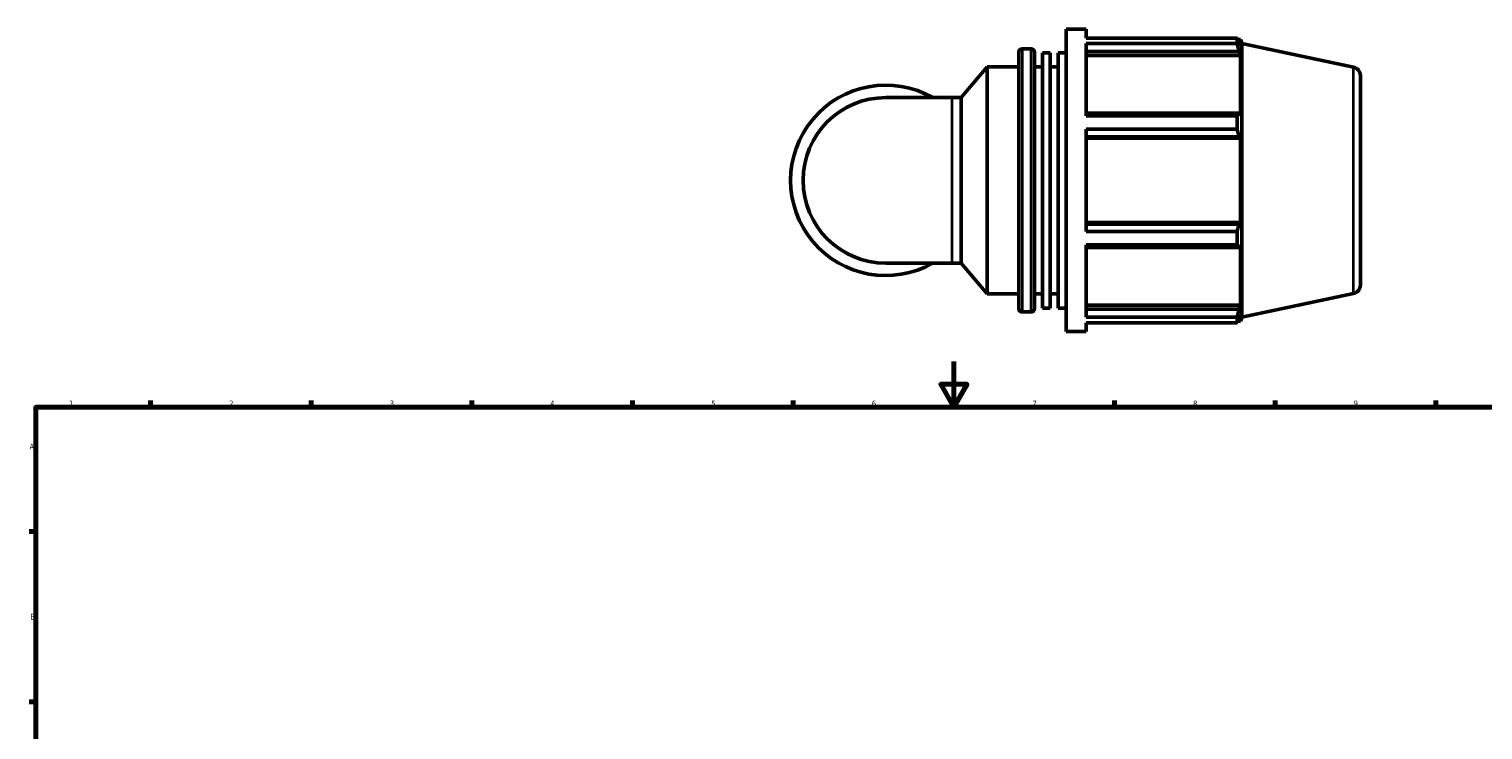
# Model space of a CAD drawing. Header units: millimetres. Extents: x 0 to 1028, y -246 to 1112.
# Tile 4 of 7: x 17 to 651, y 433 to 739. Entities that reach past the tile are written whole.
import ezdxf

# ---------------------------------------------------------------- set-up
doc = ezdxf.new("R2010")
doc.units = ezdxf.units.MM
for name, color, linetype, lineweight in [('Border (ISO)', 7, 'Continuous', 70), ('Visible (ISO)', 7, 'Continuous', 50), ('Visible Narrow (ISO)', 7, 'Continuous', 35)]:
    doc.layers.add(name, color=color, linetype=linetype, lineweight=lineweight)
doc.styles.add('Note Text (ISO)', font='tahoma.ttf')

# ---------------------------------------------------------------- blocks, each defined once
blk = doc.blocks.new('Borders Default Border')
at = {"layer": 'Border (ISO)'}
for p, q in [((70.08, 574), (70.08, 576.9)), ((140.17, 574), (140.17, 576.9)), ((210.25, 574), (210.25, 576.9)), ((280.33, 574), (280.33, 576.9)), ((350.42, 574), (350.42, 576.9)), ((490.58, 574), (490.58, 576.9)), ((560.67, 574), (560.67, 576.9)), ((630.75, 574), (630.75, 576.9)), ((20, 519.75), (17.1, 519.75)), ((20, 445.5), (17.1, 445.5))]:
    blk.add_line(p, q, dxfattribs=at)
at = {"layer": 'Border (ISO)', "flags": 128}
for points in [[(420.5, 594), (420.5, 574), (414.73, 584), (426.27, 584), (420.5, 574)], [(20, 20), (20, 574), (821, 574), (821, 20), (20, 20)]]:
    blk.add_lwpolyline(points, dxfattribs=at)
at = {"layer": 'Border (ISO)', "color": 232, "true_color": 0xca0064, "char_height": 2.5, "attachment_point": 7, "style": 'Note Text (ISO)'}
for s, insert in [('1', (34.48, 574.4)), ('2', (104.37, 574.4)), ('3', (174.43, 574.35)), ('4', (244.42, 574.4)), ('5', (314.64, 574.35)), ('6', (384.66, 574.35)), ('7', (454.77, 574.4)), ('8', (524.81, 574.34)), ('9', (594.88, 574.35)), ('A', (17.29, 555.62)), ('B', (17.59, 481.38))]:
    blk.add_mtext(s, dxfattribs=dict(at, insert=insert))

msp = doc.modelspace()

# ---------------------------------------------------------------- linework, layer by layer
at = {"layer": 'Visible (ISO)'}
for p, q in [((469.452, 606.982), (469.452, 738.982)), ((469.452, 738.982), (478.252, 738.982)), ((478.252, 735.084), (478.252, 738.982)), ((450.252, 730.402), (454.152, 730.402)), ((478.252, 735.084), (544.012, 735.084)), ((478.252, 701.092), (478.252, 732.697)), ((544.012, 732.697), (478.252, 732.697)), ((544.012, 732.697), (544.012, 735.084)), ((544.385, 734.362), (545.513, 734.362)), ((545.513, 731.521), (544.869, 733.41)), ((545.513, 731.521), (545.513, 734.362)), ((546.042, 732.732), (545.513, 734.362)), ((546.042, 613.233), (546.042, 732.732)), ((594.822, 722.364), (546.042, 732.732)), ((448.752, 617.062), (448.752, 728.902)), ((455.652, 728.902), (455.652, 617.062)), ((459.102, 617.285), (459.102, 728.68)), ((459.102, 728.68), (462.552, 728.68)), ((462.552, 617.285), (462.552, 728.68)), ((466.002, 617.285), (466.002, 728.68)), ((466.002, 728.68), (469.452, 728.68)), ((478.252, 729.183), (544.869, 729.183)), ((478.252, 727.427), (545.513, 727.427)), ((544.869, 729.183), (545.513, 727.427)), ((545.513, 701.324), (545.513, 727.427)), ((423.719, 709.095), (434.952, 722.482)), ((434.952, 623.482), (434.952, 722.482)), ((434.952, 722.482), (448.752, 722.482)), ((455.652, 722.482), (459.102, 722.482)), ((462.552, 722.482), (466.002, 722.482)), ((597.792, 718.696), (597.792, 627.269)), ((419.683, 709.095), (390.792, 709.095)), ((419.683, 709.095), (423.719, 709.095)), ((423.719, 636.869), (423.719, 709.095)), ((544.869, 702.239), (478.252, 702.239)), ((478.252, 701.092), (544.012, 701.092)), ((544.012, 695.33), (544.012, 701.092)), ((545.513, 701.324), (544.869, 702.239)), ((478.252, 650.634), (478.252, 695.33)), ((544.012, 695.33), (478.252, 695.33)), ((478.252, 692.035), (544.869, 692.035)), ((478.252, 691.44), (545.513, 691.44)), ((544.869, 692.035), (545.513, 691.44)), ((545.513, 654.525), (545.513, 691.44)), ((478.252, 654.525), (545.513, 654.525)), ((544.869, 653.93), (478.252, 653.93)), ((545.513, 654.525), (544.869, 653.93)), ((478.252, 650.634), (544.012, 650.634)), ((544.012, 644.873), (544.012, 650.634)), ((478.252, 613.268), (478.252, 644.873)), ((544.012, 644.873), (478.252, 644.873)), ((478.252, 643.726), (544.869, 643.726)), ((544.869, 643.726), (545.513, 644.64)), ((545.513, 618.538), (545.513, 644.64)), ((390.792, 636.869), (419.683, 636.869)), ((419.683, 636.869), (423.719, 636.869)), ((423.719, 636.869), (434.952, 623.482)), ((434.952, 623.482), (448.752, 623.482)), ((455.652, 623.482), (459.102, 623.482)), ((462.552, 623.482), (466.002, 623.482)), ((594.822, 623.601), (546.042, 613.233)), ((450.252, 615.562), (454.152, 615.562)), ((459.102, 617.285), (462.552, 617.285)), ((466.002, 617.285), (469.452, 617.285)), ((478.252, 618.538), (545.513, 618.538)), ((544.869, 616.781), (478.252, 616.781)), ((545.513, 618.538), (544.869, 616.781)), ((478.252, 613.268), (544.012, 613.268)), ((478.252, 606.982), (478.252, 610.881)), ((544.012, 610.881), (478.252, 610.881)), ((544.012, 610.881), (544.012, 613.268)), ((544.385, 611.602), (545.513, 611.602)), ((544.869, 612.555), (545.513, 614.443)), ((545.513, 611.602), (545.513, 614.443)), ((546.042, 613.233), (545.513, 611.602)), ((469.452, 606.982), (478.252, 606.982))]:
    msp.add_line(p, q, dxfattribs=at)
for centre, radius, start, end in [((450.252, 728.902), 1.5, 90, 180), ((454.152, 728.902), 1.5, 0, 90), ((594.042, 718.696), 3.75, 0, 78), ((390.792, 672.982), 41.53, 60.408154, 299.591846), ((390.792, 672.982), 36.113, 90, 270), ((594.042, 627.269), 3.75, 282, 0), ((450.252, 617.062), 1.5, 180, 270), ((454.152, 617.062), 1.5, 270, 0)]:
    msp.add_arc(centre, radius, start, end, dxfattribs=at)
for points, weights in [([(544.012, 735.084), (544.458, 734.23), (544.869, 733.41)], [1, 1.00102787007, 1.00123879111]), ([(544.869, 729.183), (544.458, 730.904), (544.012, 732.697)], [1.00123879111, 1.00102787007, 1]), ([(544.012, 701.092), (544.458, 701.677), (544.869, 702.239)], [1, 1.00102787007, 1.00123879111]), ([(544.869, 692.035), (544.458, 693.649), (544.012, 695.33)], [1.00123879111, 1.00102787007, 1]), ([(544.012, 650.634), (544.458, 652.316), (544.869, 653.93)], [1, 1.00102787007, 1.00123879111]), ([(544.869, 643.726), (544.458, 644.288), (544.012, 644.873)], [1.00123879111, 1.00102787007, 1]), ([(544.012, 613.268), (544.458, 615.06), (544.869, 616.781)], [1, 1.00102787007, 1.00123879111]), ([(544.869, 612.555), (544.458, 611.735), (544.012, 610.881)], [1.00123879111, 1.00102787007, 1])]:
    msp.add_rational_spline(points, weights, degree=2, dxfattribs=at)
at = {"layer": 'Visible Narrow (ISO)'}
for p, q in [((450.252, 729.695), (450.252, 616.269)), ((454.152, 616.269), (454.152, 729.695)), ((594.822, 624.209), (594.822, 721.756)), ((419.683, 637.314), (419.683, 708.651))]:
    msp.add_line(p, q, dxfattribs=at)

# ---------------------------------------------------------------- block references
msp.add_blockref('Borders Default Border', (0, 0))

doc.saveas('drawing.dxf')
